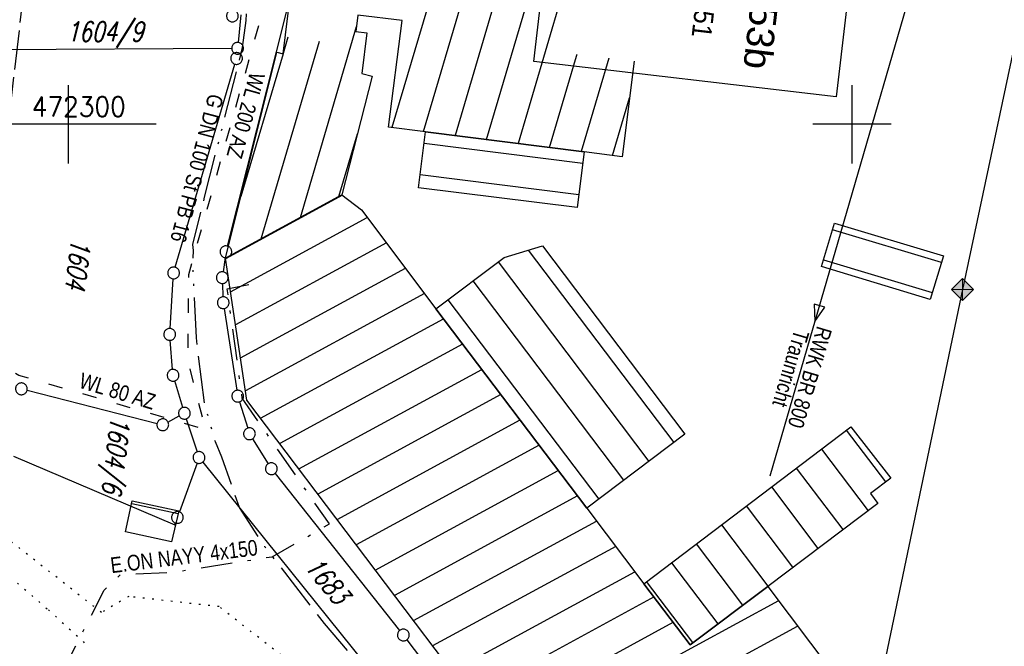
# Model space of a CAD drawing. Extents: x 510526 to 513920, y 467229 to 478797.
# Tile 136 of 256: x 510694 to 510819, y 472233 to 472313. Entities that reach past the tile are written whole.
import ezdxf
from ezdxf.enums import TextEntityAlignment as Align

# ---------------------------------------------------------------- set-up
doc = ezdxf.new("R2010")
doc.units = 0
doc.header["$LTSCALE"] = 10
doc.header["$MEASUREMENT"] = 0
for name, pattern in [('ACAD_ISO03W100', [30, 12, -18]), ('ACAD_ISO13W100', [37, 12, -3, 12, -3, 0.5, -3, 0.5, -3]), ('AUSGEZOGEN', [0]), ('LT00', [0]), ('LT08', [0.42, 0.2, -0.1, 0.02, -0.1]), ('LT14', [0.6, 0.5, -0.1]), ('PUNKTX2_STR', [0.6, 0.1, -0.5])]:
    doc.linetypes.add(name, pattern=pattern)
doc.layers.get('0').update_dxf_attribs({"linetype": 'LT00'})
for name, color, linetype in [('--WASSER_GRENZE', 180, 'PUNKTX2_STR'), ('ABWASSERLTG', 24, 'LT00'), ('ABWASSERLTG_FLIEßPF', 26, 'Continuous'), ('ABWASSERLTG_TEXT', 26, 'Continuous'), ('BW_TEXT', 20, 'AUSGEZOGEN'), ('DFK_BEB_SCHR', 254, 'LT00'), ('DFK_BEBAUUNG', 250, 'LT00'), ('DFK_FLUR_NR', 250, 'LT00'), ('DFK_GZPKT', 250, 'LT00'), ('DFK_KATASTER', 250, 'LT00'), ('GASLTG', 250, 'ACAD_ISO13W100'), ('GASLTG_TEXT', 250, 'Continuous'), ('STROM_FREILTG', 80, 'STROMFREILEITUNG'), ('STROM_TEXT', 80, 'Continuous'), ('STROM_UNTER', 80, 'LT08'), ('V94_RASTER', 250, 'LT00'), ('WASSERLTG', 130, 'ACAD_ISO03W100'), ('WASSERLTG_TEXT', 130, 'Continuous')]:
    doc.layers.add(name, color=color, linetype=linetype)
doc.layers.add('-BLATT_94-RAND', color=7, linetype='LT14', plot=False)
doc.styles.add('Beschrift', font='ARIAL.TTF')
doc.styles.get("Standard").update_dxf_attribs({"font": 'romans.shx'})
doc.styles.add('Strom', font='txt.shx')
doc.styles.add('Versorgungsltg', font='ARIAL.TTF', dxfattribs={"width": 0.8, "height": 2})
doc.linetypes.add('STROMFREILEITUNG', pattern='A,12.7,-5.5,["xx",Strom,S=2.5,R=0,X=-2.6,Y=-0.85],-4.35', length=22.55)

# ---------------------------------------------------------------- blocks, each defined once
blk = doc.blocks.new('SYMB7010')
at = {"color": 0, "linetype": 'ByBlock'}
for points in [[(-0.031408, 0.499213), (-0.093728, 0.49134), (-0.15457, 0.475719), (-0.212975, 0.452595), (-0.268021, 0.422333), (-0.31884, 0.385411), (-0.36463, 0.342411), (-0.40467, 0.29401), (-0.438329, 0.240973), (-0.465074, 0.184136), (-0.484486, 0.124395), (-0.496256, 0.062692), (-0.5002, 0)], [(-0.5002, 0), (-0.496256, -0.062692), (-0.484486, -0.124395), (-0.465075, -0.184136), (-0.438329, -0.240973), (-0.404671, -0.29401), (-0.36463, -0.342411), (-0.31884, -0.385411), (-0.268021, -0.422333), (-0.212975, -0.452595), (-0.154571, -0.475719), (-0.093728, -0.49134), (-0.031408, -0.499213), (0.031408, -0.499213)], [(0.5002, 0), (0.496256, 0.062692), (0.484485, 0.124395), (0.465074, 0.184136), (0.438329, 0.240973), (0.40467, 0.29401), (0.36463, 0.342411), (0.31884, 0.385411), (0.268021, 0.422333), (0.212975, 0.452595), (0.15457, 0.475719), (0.093728, 0.49134), (0.031408, 0.499213), (-0.031408, 0.499213)], [(0.031408, -0.499213), (0.093728, -0.491341), (0.15457, -0.475719), (0.212975, -0.452595), (0.268021, -0.422333), (0.31884, -0.385411), (0.36463, -0.342411), (0.404671, -0.294011), (0.438329, -0.240974), (0.465075, -0.184136), (0.484486, -0.124395), (0.496256, -0.062692), (0.500201, 0)]]:
    blk.add_lwpolyline(points, dxfattribs=at)
blk = doc.blocks.new('ABWASSER-FLIEßPF')
at = {"layer": 'ABWASSERLTG_FLIEßPF'}
for p, q in [((0, 0), (-0.211, 0.07)), ((-0.211, 0.07), (-0.211, -0.07)), ((-0.211, -0.07), (0, 0))]:
    blk.add_line(p, q, dxfattribs=at)

msp = doc.modelspace()

# ---------------------------------------------------------------- hatches: boundary and pattern name
at = {"layer": 'STROM_TEXT'}
h = msp.add_hatch(color=256, dxfattribs=at)
h.paths.add_polyline_path([(510815.5, 472278.91), (510814.09, 472278.91), (510814.09, 472277.5)])
h.paths.add_polyline_path([(510814.09, 472280.32), (510814.09, 472278.91), (510815.5, 472278.91)])
h.paths.add_polyline_path([(510814.09, 472280.32), (510812.68, 472278.91), (510814.09, 472278.91)])
h.paths.add_polyline_path([(510814.09, 472278.91), (510812.68, 472278.91), (510814.09, 472277.5)])

# ---------------------------------------------------------------- linework, layer by layer
at = {"layer": '--WASSER_GRENZE', "ltscale": 0.2}
for p, q in [((510704.24, 472237.73), (510689, 472249.68)), ((510687.18, 472246.98), (510697.48, 472238.06)), ((510707.73, 472239.76), (510704.24, 472237.73)), ((510719.26, 472238.47), (510707.73, 472239.76)), ((510734.71, 472226.4), (510719.26, 472238.47)), ((510697.48, 472238.06), (510702.56, 472233.41))]:
    msp.add_line(p, q, dxfattribs=at)
at = {"layer": 'ABWASSERLTG', "flags": 128}
msp.add_lwpolyline([(510928.78, 472388.83), (510909.4, 472387.79), (510865.65, 472386.21), (510827.2, 472384.79), (510789.53, 472255.1)], dxfattribs=at)
at = {"layer": 'DFK_BEB_SCHR'}
for p, q in [((510751.61, 472334.42), (510741.31, 472299.56)), ((510745.33, 472299.05), (510755.64, 472333.92)), ((510759.66, 472333.43), (510749.35, 472298.54)), ((510753.37, 472298.04), (510763.68, 472332.93)), ((510767.71, 472332.43), (510757.39, 472297.53)), ((510761.41, 472297.03), (510771.73, 472331.93)), ((510774.71, 472327.88), (510765.44, 472296.52)), ((510736.76, 472312.4), (510729.58, 472288.08)), ((510724.61, 472285.38), (510732.06, 472310.6)), ((510728.03, 472311.09), (510727.43, 472309.04)), ((510727.41, 472308.98), (510722.03, 472290.79)), ((510769.46, 472296.01), (510771.63, 472303.37)), ((510734.54, 472290.79), (510736.91, 472298.78)), ((510765.65, 472295.01), (510745.4, 472297.56)), ((510744.9, 472293.59), (510765.15, 472291.04)), ((510734.99, 472290.94), (510720.07, 472282.83)), ((510720.71, 472278.62), (510738.16, 472288.11)), ((510811.41, 472282.35), (510797.52, 472286.52)), ((510740.59, 472284.88), (510721.34, 472274.41)), ((510777.29, 472259.41), (510758.72, 472283.93)), ((510754.84, 472282.43), (510774.1, 472257)), ((510796.35, 472282.7), (510810.24, 472278.53)), ((510721.98, 472270.21), (510743.02, 472281.64)), ((510770.9, 472254.6), (510751.65, 472280.02)), ((510745.44, 472278.41), (510722.61, 472266)), ((510748.45, 472277.62), (510767.71, 472252.19)), ((510724.55, 472262.5), (510747.88, 472275.18)), ((510750.32, 472271.96), (510726.99, 472259.27)), ((510729.43, 472256.04), (510752.76, 472268.73)), ((510755.21, 472265.51), (510731.87, 472252.82)), ((510734.31, 472249.59), (510757.65, 472262.28)), ((510804.3, 472254.37), (510799.3, 472260.99)), ((510760.09, 472259.06), (510736.75, 472246.36)), ((510796.11, 472258.57), (510802.06, 472250.71)), ((510739.18, 472243.14), (510762.53, 472255.83)), ((510798.86, 472248.3), (510792.93, 472256.15)), ((510789.74, 472253.74), (510795.66, 472245.9)), ((510764.98, 472252.61), (510741.62, 472239.91)), ((510708.1, 472251.62), (510714.03, 472250.35)), ((510792.47, 472243.49), (510786.55, 472251.32)), ((510744.06, 472236.69), (510767.42, 472249.38)), ((510783.36, 472248.91), (510789.27, 472241.08)), ((510769.86, 472246.16), (510746.5, 472233.46)), ((510786.07, 472238.68), (510780.17, 472246.49)), ((510776.99, 472244.07), (510782.88, 472236.28)), ((510748.94, 472230.23), (510772.3, 472242.93)), ((510779.68, 472233.88), (510773.8, 472241.66)), ((510774.74, 472239.71), (510751.38, 472227.01)), ((510790.62, 472239.23), (510756.26, 472220.55)), ((510753.82, 472223.78), (510777.18, 472236.48)), ((510758.7, 472217.33), (510793.05, 472236))]:
    msp.add_line(p, q, dxfattribs=at)
at = {"layer": 'DFK_BEBAUUNG'}
for points in [[(510734.92, 472290.99, 0), (510720.06, 472282.91, 0), (510726.64, 472309.19, 0), (510727.42, 472308.98, 0), (510729.28, 472324.25, 0), (510721.04, 472348.06, 0), (510729.2, 472350.9, 0), (510732.4, 472341.64, 0), (510735.2, 472342.62, 0), (510742.02, 472341.76, 0), (510744.35, 472335.32, 0), (510775.16, 472331.51, 0), (510770.69, 472295.86, 0), (510765.83, 472296.47, 0), (510745.58, 472299.02, 0), (510740.88, 472299.61, 0), (510742.6, 472313.21, 0), (510736.95, 472313.91, 0), (510736.69, 472311.83, 0), (510738.1, 472311.65, 0), (510737.46, 472306.46, 0), (510738.78, 472306.12, 0), (510734.92, 472290.99, 0)], [(510745.58, 472299.02, 0), (510765.83, 472296.47, 0), (510764.94, 472289.36, 0), (510744.69, 472291.9, 0), (510745.58, 472299.02, 0)], [(510720.06, 472282.91, 0), (510734.92, 472290.99, 0), (510737.42, 472289.1, 0), (510746.91, 472276.46, 0), (510766.17, 472251.03, 0), (510773.46, 472241.4, 0), (510779.34, 472233.62, 0), (510789.24, 472241.06, 0), (510803.01, 472222.79, 0), (510782.85, 472207.67, 0), (510794.25, 472192.62, 0), (510783.51, 472184.52, 0), (510722.79, 472264.82, 0), (510720.06, 472282.91, 0)], [(510797.78, 472287.38, 0), (510811.67, 472283.21, 0), (510809.97, 472277.65, 0), (510796.1, 472281.87, 0), (510797.78, 472287.38, 0)], [(510766.17, 472251.03, 0), (510746.91, 472276.46, 0), (510755.61, 472283.01, 0), (510760.53, 472284.47, 0), (510778.69, 472260.46, 0), (510766.17, 472251.03, 0)], [(510779.34, 472233.62, 0), (510773.46, 472241.4, 0), (510799.86, 472261.41, 0), (510804.94, 472254.84, 0), (510802.34, 472252.9, 0), (510803.28, 472251.63, 0), (510789.24, 472241.06, 0), (510779.34, 472233.62, 0)], [(510708.18, 472251.96, 0), (510714.11, 472250.69, 0), (510713.17, 472246.72, 0), (510707.3, 472248.03, 0), (510708.18, 472251.96, 0)]]:
    msp.add_polyline3d(points, dxfattribs=at)
at = {"layer": 'DFK_KATASTER'}
for p, q in [((510727.8, 472314.31), (510720.3, 472284.46)), ((510722.04, 472313.94), (510721.68, 472310.43)), ((510676.72, 472309.43), (510720.86, 472309.68)), ((510713.66, 472281.75), (510721.27, 472307.66)), ((510720.02, 472282.99), (510719.76, 472281.17)), ((510713, 472273.94), (510713.4, 472280.28)), ((510719.69, 472279.68), (510719.75, 472277.98)), ((510719.9, 472276.49), (510721.52, 472266.06)), ((510713.32, 472268.73), (510713.01, 472272.44)), ((510714.61, 472263.86), (510713.6, 472267.26)), ((510694.76, 472266.07), (510711.34, 472261.85)), ((510721.85, 472264.6), (510722.91, 472261.24)), ((510712.73, 472262.02), (510714.17, 472262.79)), ((510715.06, 472262.43), (510716.46, 472258.2)), ((510723.53, 472259.88), (510725.52, 472256.7)), ((510693.02, 472257.67), (510713.61, 472248.92)), ((510716.44, 472256.78), (510714.19, 472250.56)), ((510717.16, 472256.91), (510737.98, 472231.03)), ((510726.39, 472255.47), (510742.29, 472235.44)), ((510713.61, 472248.92), (510713.69, 472249.14)), ((510743.21, 472234.25), (510748.96, 472226.67))]:
    msp.add_line(p, q, dxfattribs=at)
at = {"layer": 'GASLTG', "ltscale": 0.05, "flags": 128}
msp.add_lwpolyline([(510920.1, 470706.6), (510914.41, 470710.13), (510914.63, 470710.55), (510914.64, 470710.55), (510915.11, 470711.43), (510915.13, 470711.48), (510924.43, 470729.11), (510927.15, 470734.36), (510929.67, 470739.31), (510934.82, 470749.51), (510943.22, 470765.6), (510951.79, 470782.42), (510955.3, 470789.47), (510970.89, 470818.92), (510977.46, 470831.54), (510985.2, 470846.16), (510990.36, 470857.81), (510991.77, 470863.58), (510992.03, 470865.94), (510991.87, 470869.48), (510991.38, 470873.52), (510990.64, 470877.49), (510987.3, 470891.06), (510982.84, 470908.35), (510978.79, 470924.2), (510975.33, 470937.87), (510970.92, 470955.74), (510967.2, 470970.99), (510963.04, 470987.52), (510958.9, 471003.95), (510955.49, 471017.71), (510952.71, 471029.57), (510949.12, 471043.32), (510947.11, 471049.65), (510945.47, 471054.35), (510943.23, 471059.89), (510941.57, 471063.44), (510935.07, 471076.84), (510929.46, 471087.43), (510924.03, 471097.17), (510920.63, 471102.92), (510918.34, 471107.02), (510915.79, 471111.7), (510910.96, 471120.83), (510912.32, 471123.08), (510917.24, 471131.31), (510922.37, 471141.78), (510927.85, 471155.36), (510932.26, 471168.96), (510933.53, 471173.87), (510935.44, 471185.47), (510935.73, 471195.31), (510935.31, 471202.83), (510933.43, 471223.77), (510931.94, 471235.74), (510929.25, 471258.51), (510929.25, 471258.51), (510925.81, 471285.73), (510922.77, 471311.04), (510920.61, 471328.91), (510919.25, 471339.83), (510916.05, 471365.82), (510916.05, 471365.82), (510915.03, 471373.83), (510915.02, 471373.93), (510913.43, 471389.38), (510913.23, 471391.37), (510912.23, 471398.07), (510908.11, 471411.44), (510900.34, 471427.73), (510898.31, 471432.55), (510896.81, 471437.11), (510894.09, 471447.99), (510892.65, 471455.06), (510890.05, 471473.48), (510888.69, 471486.01), (510887.86, 471495.05), (510886.05, 471510.71), (510883.64, 471529.86), (510881.08, 471548.71), (510879.22, 471564.32), (510877.29, 471580.36), (510875.58, 471601.31), (510874.02, 471612.33), (510872.42, 471620.73), (510869.82, 471631.46), (510866.47, 471642.47), (510864.43, 471650.69), (510863.21, 471657.09), (510862.93, 471664.8), (510863.08, 471672.09), (510864.2, 471678.59), (510865.31, 471681.47), (510867.01, 471686.48), (510873.32, 471699.46), (510875.52, 471705.96), (510877.51, 471713.97), (510878.5, 471721.02), (510878.92, 471729.8), (510878.2, 471738.28), (510875.95, 471752.14), (510872.54, 471766.7), (510869.78, 471780.52), (510865.37, 471797.42), (510861.12, 471810.98), (510858.56, 471818.8), (510854.88, 471827.36), (510845.16, 471847.74), (510833.55, 471870.29), (510820.88, 471895.41), (510815.24, 471907.04), (510808.36, 471924.03), (510802.87, 471939.39), (510802.87, 471939.39), (510798.88, 471951.67), (510793.31, 471966.52), (510784.31, 471985.42), (510781.45, 471991.41), (510778.34, 471998.29), (510771.89, 472013.18), (510768.45, 472022.05), (510766.76, 472026.94), (510765.71, 472032.52), (510765.07, 472039.47), (510765.01, 472043.67), (510765.5, 472052.73), (510767.03, 472075.69), (510768.15, 472090.5), (510768.95, 472106.37), (510769.79, 472115.59), (510770.67, 472126.57), (510771.32, 472148.21), (510771.58, 472157.8), (510771.1, 472167.01), (510769.35, 472174.79), (510767.65, 472179.41), (510763.26, 472188.42), (510757.58, 472201.11), (510751.26, 472211.43), (510743.88, 472222.11), (510737.55, 472230.63), (510732.72, 472236.3), (510725.1, 472246.12), (510721.86, 472251.1), (510719.59, 472257.55), (510718.78, 472259.47), (510717.4, 472264.42), (510716.35, 472272.74), (510715.92, 472281.65), (510715.98, 472283.9), (510715.89, 472284.67), (510717.41, 472290.69), (510722.26, 472309.77), (510722.71, 472313.22), (510723.17, 472322.55), (510723.12, 472323.59), (510721.85, 472330.2), (510719.12, 472338.66), (510716.17, 472345.62), (510715.25, 472348.08), (510710.6, 472357.01), (510707.86, 472361.5), (510701.87, 472369.64), (510700.87, 472370.86)], dxfattribs=at)
at = {"layer": 'STROM_FREILTG', "ltscale": 0.1}
msp.add_lwpolyline([(510871.91, 472924.55), (510931.19, 472859.81), (510864.67, 472516.83), (510814.09, 472278.91), (510736.48, 471907.84), (510717.74, 471818.86)], dxfattribs=at)
at = {"layer": 'STROM_TEXT', "lineweight": 0}
for p, q in [((510814.09, 472280.32), (510814.09, 472277.5)), ((510812.68, 472278.91), (510815.5, 472278.91))]:
    msp.add_line(p, q, dxfattribs=at)
at = {"layer": 'STROM_TEXT', "linetype": 'Continuous', "flags": 128}
msp.add_lwpolyline([(510814.09, 472277.5), (510815.5, 472278.91), (510814.09, 472280.32), (510812.68, 472278.91)], close=True, dxfattribs=at)
at = {"layer": 'STROM_UNTER', "ltscale": 2, "flags": 128}
msp.add_lwpolyline([(510693.38, 472223.75), (510699.57, 472230.75), (510704.57, 472240.56), (510706.66, 472242.56), (510713.21, 472242.84), (510726.04, 472244.84), (510733.32, 472249.02), (510722.21, 472265.05), (510720.3, 472279), (510723.03, 472279.55)], dxfattribs=at)
at = {"layer": 'V94_RASTER'}
for p, q in [((510700, 472305), (510700, 472295)), ((510800, 472295), (510800, 472305)), ((510711.24, 472300), (510692.33, 472300)), ((510805, 472300), (510795, 472300))]:
    msp.add_line(p, q, dxfattribs=at)
at = {"layer": 'WASSERLTG', "ltscale": 0.015, "flags": 128}
msp.add_lwpolyline([(510675.26, 472381.3), (510698.56, 472375.84), (510712.45, 472358.71), (510723.68, 472331.99), (510724.61, 472313.73), (510715.35, 472280.81), (510715.24, 472269.8), (510717.52, 472261.05), (510693.69, 472267.97), (510673.48, 472278.17)], dxfattribs=at)

# ---------------------------------------------------------------- block references
at = {"layer": 'ABWASSERLTG_FLIEßPF', "xscale": 10.00000000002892, "yscale": 9.999999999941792, "zscale": 10, "rotation": 253.8046376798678}
msp.add_blockref('ABWASSER-FLIEßPF', (510795.26, 472274.84), dxfattribs=at)
at = {"layer": 'DFK_GZPKT', "xscale": 1.499999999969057, "yscale": 1.5, "zscale": 1.5, "rotation": 251.2881100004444}
for p in [(510720.95, 472313.81), (510721.61, 472309.68), (510721.48, 472308.38), (510720.12, 472283.73), (510713.45, 472281.03), (510719.66, 472280.43), (510719.78, 472277.23), (510712.95, 472273.19), (510713.38, 472267.98), (510694.03, 472266.25), (510721.63, 472265.32), (510714.83, 472263.14), (510712.07, 472261.67), (510723.13, 472260.52), (510716.69, 472257.49), (510725.92, 472256.06), (510713.94, 472249.85), (510742.76, 472234.85)]:
    msp.add_blockref('SYMB7010', p, dxfattribs=at)

# ---------------------------------------------------------------- texts
at = {"layer": 'ABWASSERLTG_TEXT', "style": 'Versorgungsltg', "width": 0.8}
for s, p in [('Traunricht', (510791.23, 472269.12)), ('RWK BR 800', (510793.67, 472267.99))]:
    msp.add_text(s, height=2, rotation=253.4683, dxfattribs=at).set_placement(p, align=Align.CENTER)
at = {"layer": 'DFK_FLUR_NR', "oblique": 13.754, "width": 0.75}
for s, rotation, p in [('1604/9', -0.0003, (510699.8, 472310.57)), ('1604', 263.3409, (510700.4, 472285.49)), ('1604/6', 263.3409, (510705.44, 472262.85)), ('1683', -50.5295, (510730.07, 472243.49))]:
    msp.add_text(s, height=2.5, rotation=rotation, dxfattribs=at).set_placement(p)
at = {"layer": 'GASLTG_TEXT', "style": 'Versorgungsltg', "width": 0.8}
msp.add_text('G DN 100 St PB 16', height=2, rotation=255.2806, dxfattribs=at).set_placement((510715.46, 472294.63), align=Align.CENTER)
at = {"layer": 'STROM_TEXT', "style": 'Versorgungsltg', "width": 0.8}
msp.add_text('E.ON NAYY 4x150', height=2, rotation=7.0509, dxfattribs=at).set_placement((510714.9, 472243.89), align=Align.CENTER)
at = {"layer": 'V94_RASTER', "width": 0.934}
msp.add_text(' 472300', height=2.5, rotation=0.0005, dxfattribs=at).set_placement((510693.74, 472301))
at = {"layer": 'WASSERLTG_TEXT', "style": 'Versorgungsltg', "width": 0.8}
for s, rotation, p in [('WL 200 AZ', 254.3912, (510721.69, 472301.38)), ('WL 200 AZ', 254.3912, (510721.69, 472301.38)), ('WL 80 AZ', 343.1818, (510706, 472265)), ('WL 80 AZ', 343.1818, (510706, 472265)), ('WL 80 AZ', 343.1818, (510706, 472265))]:
    msp.add_text(s, height=2, rotation=rotation, dxfattribs=at).set_placement(p, align=Align.CENTER)

# ---------------------------------------------------------------- next in the draw order: texts
at = {"layer": 'BW_TEXT', "insert": (510799.77, 472343.67), "char_height": 2, "width": 37.5546, "attachment_point": 1, "rotation": 263.3409, "style": 'Beschrift', "bg_fill": 3, "box_fill_scale": 1.5, "bg_fill_color": 256, "bg_fill_transparency": 0}
msp.add_mtext('{\\Funir_o|c0;\\H1.75x;6638752\\fArial|b0|i0|c238|p34;\\H0.5714x;\\P\\H1.75x;BW N_93_B153b\\W0.8;\\P\\H0.3714x;\\W1;\\P\\H1.924x;\\W0.9;Überführung der \\fArial|b0|i0|c0|p34;St 2151\\fArial|b0|i0|c238|p34;\\P\\H0.1999x;\\W1;\\P\\H3.602x;Km\\fArial|b0|i0|c0|p34;^I^I   \\fArial|b0|i0|c238|p34;153,098\\PBw.Wi\\fArial|b0|i0|c0|p34;.^I^I   \\fArial|b0|i0|c238|p34;98.71 gon\\PL.W.                  \\fArial|b0|i0|c0|p34; \\fArial|b0|i0|c238|p34;5\\fArial|b0|i0|c0|p34;0\\fArial|b0|i0|c238|p34;.\\fArial|b0|i0|c0|p34;10\\fArial|b0|i0|c238|p34; m\\PBr. zw. d. Gel.\\fArial|b0|i0|c0|p34;^I   \\fArial|b0|i0|c238|p34;15.53 m\\PL.H.^I\\fArial|b0|i0|c0|p34;^I   \\fArial|b0|i0|c238|p34;4.98 m}', dxfattribs=at)

# ---------------------------------------------------------------- next in the draw order: linework, layer by layer
at = {"layer": '-BLATT_94-RAND'}
msp.add_lwpolyline([(510744.52, 472747.01), (510637.26, 471828.25), (511074.29, 471777.23), (511181.55, 472695.99), (510744.52, 472747.01)], dxfattribs=at)
at = {"layer": 'BW_TEXT'}
msp.add_lwpolyline([(510802.98, 472346.26), (510797.98, 472303.49), (510759.41, 472307.99), (510764.4, 472350.77)], close=True, dxfattribs=at)

doc.saveas('drawing.dxf')
